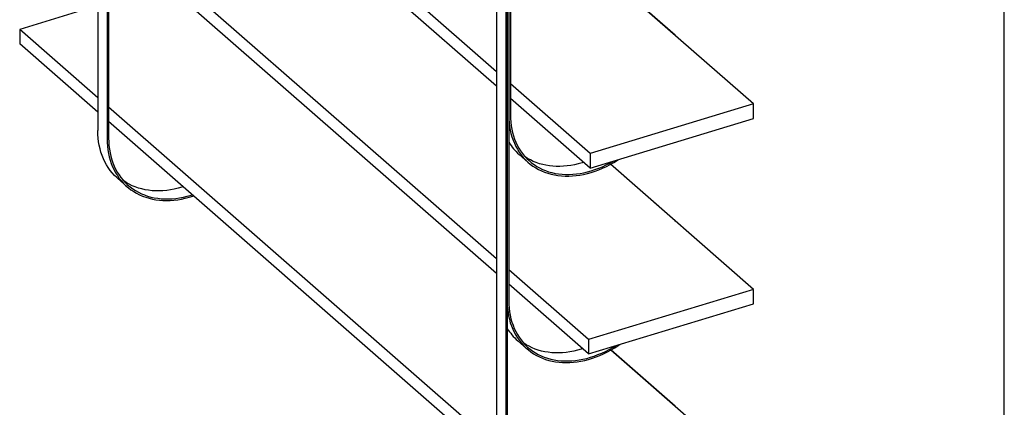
# Model space of a CAD drawing. Header units: millimetres. Extents: x 676 to 6826, y 1666 to 5971.
# Tile 7 of 9: x 5195 to 6826, y 3102 to 3744. Entities that reach past the tile are written whole.
import ezdxf

# ---------------------------------------------------------------- set-up
doc = ezdxf.new("R2010")
doc.units = ezdxf.units.MM
doc.header["$LTSCALE"] = 25
doc.layers.add('SCHIZZI', color=9, linetype='Continuous')

msp = doc.modelspace()

# ---------------------------------------------------------------- linework, layer by layer
for p, q in [((5324.47, 5370.41), (5324.47, 3560.38)), ((5339.7, 5357.1), (5339.7, 3547.07)), ((5342.29, 5354.85), (5342.29, 3547.85)), ((5984.71, 4793.64), (5984.71, 2983.61)), ((5999.95, 4780.33), (5999.95, 2970.3)), ((6002.53, 4778.08), (6002.53, 2971.08)), ((6002.53, 4778.08), (6002.53, 3277.95)), ((6005.11, 4775.82), (6005.11, 3278.73)), ((6005.11, 4775.82), (6005.11, 3585.6)), ((6007.7, 4773.56), (6007.7, 3586.38)), ((5984.71, 3657.81), (5347.46, 4214.5)), ((5984.71, 3633.81), (5347.46, 4190.5)), ((5984.71, 3347.9), (5344.87, 3906.85)), ((5984.71, 3323.9), (5344.87, 3882.85)), ((6410.23, 3604.51), (6172.66, 3812.05)), ((6280.77, 3718.08), (6172.99, 3812.23)), ((5324.47, 3767.17), (5195, 3727.86)), ((5195, 3727.86), (5195, 3703.86)), ((5324.47, 3614.76), (5195, 3727.86)), ((5324.47, 3590.76), (5195, 3703.86)), ((6280.37, 3717.96), (6280.77, 3718.08)), ((6280.77, 3717.61), (6280.77, 3718.08)), ((6139.75, 3522.37), (6007.7, 3637.73)), ((6139.75, 3498.37), (6007.7, 3613.73)), ((6410.23, 3604.51), (6139.75, 3522.37)), ((6410.23, 3580.51), (6410.23, 3604.51)), ((5984.71, 3038), (5342.29, 3599.2)), ((5984.71, 3013.99), (5342.29, 3575.2)), ((6139.75, 3498.37), (6410.23, 3580.51)), ((6022.14, 3521), (6037.37, 3507.69)), ((6139.75, 3522.37), (6139.75, 3498.37)), ((6410.23, 3297.64), (6173.38, 3504.55)), ((6280.77, 3411.21), (6173.71, 3504.73)), ((5357.34, 3481), (5372.57, 3467.69)), ((6280.37, 3411.09), (6280.77, 3411.21)), ((6280.77, 3410.74), (6280.77, 3411.21)), ((6137.16, 3214.72), (6005.11, 3330.08)), ((6137.16, 3190.72), (6005.11, 3306.08)), ((6410.23, 3297.64), (6137.16, 3214.72)), ((6410.23, 3273.64), (6410.23, 3297.64)), ((6137.16, 3190.72), (6410.23, 3273.64)), ((6137.16, 3214.72), (6137.16, 3190.72)), ((6019.86, 3212.61), (6035.09, 3199.3)), ((6410.23, 2990.78), (6174.09, 3197.07)), ((6280.77, 3104.35), (6174.42, 3197.25)), ((6280.37, 3104.22), (6280.77, 3104.35)), ((6280.77, 3103.87), (6280.77, 3104.35))]:
    msp.add_line(p, q)
at = {"flags": 128}
for points in [[(6005.11, 3585.6), (6005.26, 3579.37), (6005.7, 3573.24), (6006.42, 3567.23), (6007.44, 3561.34), (6008.74, 3555.6), (6010.33, 3550), (6012.19, 3544.57), (6014.33, 3539.32), (6016.75, 3534.26), (6019.43, 3529.39), (6022.37, 3524.73), (6025.56, 3520.29), (6029.01, 3516.08), (6032.69, 3512.1), (6036.61, 3508.37), (6040.75, 3504.89), (6045.1, 3501.67), (6049.67, 3498.73), (6054.42, 3496.05), (6059.37, 3493.65), (6064.49, 3491.54), (6069.77, 3489.72), (6075.21, 3488.19), (6080.79, 3486.96), (6086.5, 3486.03), (6092.33, 3485.4), (6098.26, 3485.07), (6104.29, 3485.04), (6110.39, 3485.31), (6116.56, 3485.89), (6122.79, 3486.77), (6129.05, 3487.95), (6135.34, 3489.43), (6141.65, 3491.2), (6147.96, 3493.26), (6154.25, 3495.6), (6160.51, 3498.23), (6166.74, 3501.13), (6172.91, 3504.3), (6179.02, 3507.73), (6185.04, 3511.42), (6187.12, 3512.76)], [(6007.7, 3586.38), (6007.84, 3580.27), (6008.27, 3574.26), (6008.98, 3568.36), (6009.98, 3562.59), (6011.26, 3556.95), (6012.81, 3551.46), (6014.64, 3546.13), (6016.74, 3540.98), (6019.11, 3536.01), (6021.74, 3531.24), (6024.63, 3526.67), (6027.76, 3522.31), (6031.14, 3518.18), (6034.75, 3514.28), (6038.6, 3510.62), (6042.66, 3507.2), (6046.93, 3504.05), (6051.41, 3501.15), (6056.08, 3498.53), (6060.93, 3496.18), (6065.95, 3494.11), (6071.13, 3492.32), (6076.47, 3490.82), (6081.94, 3489.61), (6087.54, 3488.7), (6093.26, 3488.08), (6099.08, 3487.75), (6104.99, 3487.73), (6110.98, 3488), (6117.04, 3488.57), (6123.14, 3489.43), (6129.29, 3490.59), (6135.46, 3492.03), (6141.65, 3493.77), (6147.84, 3495.79), (6154.01, 3498.09), (6160.16, 3500.67), (6166.26, 3503.51), (6172.32, 3506.62), (6178.31, 3509.99), (6178.64, 3510.18)], [(5357.34, 3481), (5355.67, 3482.49), (5351.79, 3486.29), (5348.13, 3490.33), (5344.72, 3494.6), (5341.55, 3499.1), (5338.64, 3503.81), (5335.99, 3508.72), (5333.6, 3513.83), (5331.47, 3519.13), (5329.63, 3524.6), (5328.06, 3530.23), (5326.77, 3536), (5325.76, 3541.92), (5325.04, 3547.96), (5324.61, 3554.12), (5324.47, 3560.38)], [(5339.7, 3547.07), (5339.85, 3540.81), (5340.28, 3534.65), (5341, 3528.61), (5342.01, 3522.69), (5343.29, 3516.92), (5344.86, 3511.29), (5346.71, 3505.82), (5348.83, 3500.52), (5351.22, 3495.41), (5353.88, 3490.5), (5356.79, 3485.79), (5359.96, 3481.29), (5363.37, 3477.02), (5367.02, 3472.98), (5370.91, 3469.18), (5375.02, 3465.63), (5379.34, 3462.34), (5383.87, 3459.31), (5388.59, 3456.55), (5393.51, 3454.06), (5398.6, 3451.86), (5403.85, 3449.94), (5409.26, 3448.3), (5414.82, 3446.97), (5420.51, 3445.92), (5426.32, 3445.17), (5432.24, 3444.73), (5438.25, 3444.58), (5444.35, 3444.73), (5450.52, 3445.18), (5456.75, 3445.93), (5463.02, 3446.98), (5469.33, 3448.32), (5475.66, 3449.95), (5481.99, 3451.88), (5483.05, 3452.23)], [(5342.29, 3547.85), (5342.43, 3541.62), (5342.87, 3535.49), (5343.6, 3529.48), (5344.61, 3523.59), (5345.92, 3517.85), (5347.5, 3512.26), (5349.37, 3506.83), (5351.51, 3501.57), (5353.92, 3496.51), (5356.6, 3491.64), (5359.54, 3486.98), (5362.74, 3482.54), (5366.18, 3478.33), (5369.87, 3474.35), (5373.78, 3470.62), (5377.92, 3467.14), (5382.28, 3463.93), (5386.84, 3460.98), (5391.6, 3458.3), (5396.54, 3455.91), (5401.66, 3453.8), (5406.95, 3451.98), (5412.39, 3450.45), (5417.97, 3449.21), (5423.68, 3448.28), (5429.5, 3447.65), (5435.44, 3447.32), (5441.46, 3447.29), (5447.57, 3447.57), (5453.74, 3448.15), (5459.96, 3449.03), (5466.23, 3450.21), (5472.52, 3451.68), (5478.83, 3453.45), (5480.91, 3454.1)], [(6128.89, 3507.86), (6126.41, 3507.08), (6120.23, 3505.34), (6114.05, 3503.9), (6107.91, 3502.74), (6101.8, 3501.88), (6095.75, 3501.31), (6089.76, 3501.04), (6083.85, 3501.06), (6078.02, 3501.39), (6072.31, 3502.01), (6066.71, 3502.92), (6061.23, 3504.13), (6055.9, 3505.63), (6050.71, 3507.42), (6045.69, 3509.49), (6040.84, 3511.84), (6036.17, 3514.46), (6032.13, 3517.06)], [(5465.67, 3467.41), (5463.59, 3466.76), (5457.28, 3464.99), (5450.99, 3463.52), (5444.73, 3462.34), (5438.5, 3461.46), (5432.33, 3460.88), (5426.22, 3460.6), (5420.2, 3460.63), (5414.27, 3460.96), (5408.44, 3461.59), (5402.73, 3462.52), (5397.15, 3463.76), (5391.71, 3465.29), (5386.43, 3467.11), (5381.31, 3469.22), (5376.36, 3471.61), (5371.6, 3474.29), (5367.32, 3477.05)], [(6005.11, 3278.73), (6005.26, 3272.56), (6005.69, 3266.49), (6006.41, 3260.54), (6007.42, 3254.7), (6008.71, 3249.01), (6010.28, 3243.47), (6012.12, 3238.1), (6014.25, 3232.89), (6016.64, 3227.88), (6019.29, 3223.05), (6022.21, 3218.44), (6025.37, 3214.04), (6028.78, 3209.87), (6032.43, 3205.93), (6036.31, 3202.23), (6040.41, 3198.79), (6044.73, 3195.6), (6049.24, 3192.68), (6053.96, 3190.03), (6058.86, 3187.66), (6063.93, 3185.57), (6069.16, 3183.76), (6074.55, 3182.25), (6080.07, 3181.03), (6085.73, 3180.1), (6091.5, 3179.48), (6097.38, 3179.15), (6103.35, 3179.12), (6109.39, 3179.4), (6115.51, 3179.97), (6121.67, 3180.84), (6127.88, 3182.01), (6134.11, 3183.47), (6140.36, 3185.23), (6146.6, 3187.27), (6152.84, 3189.59), (6159.04, 3192.19), (6165.21, 3195.06), (6171.32, 3198.2), (6177.37, 3201.6), (6181.78, 3204.27)], [(6002.53, 3277.95), (6002.67, 3271.75), (6003.1, 3265.65), (6003.81, 3259.66), (6004.81, 3253.8), (6006.09, 3248.08), (6007.64, 3242.5), (6009.47, 3237.08), (6011.57, 3231.84), (6013.94, 3226.77), (6016.57, 3221.9), (6019.46, 3217.24), (6022.59, 3212.78), (6025.98, 3208.55), (6029.59, 3204.55), (6033.44, 3200.78), (6037.51, 3197.27), (6041.8, 3194.01), (6046.28, 3191), (6050.96, 3188.27), (6055.83, 3185.81), (6060.87, 3183.62), (6066.08, 3181.72), (6071.44, 3180.1), (6076.95, 3178.78), (6082.58, 3177.74), (6088.34, 3177), (6094.2, 3176.56), (6100.16, 3176.41), (6106.2, 3176.56), (6112.32, 3177.01), (6118.49, 3177.75), (6124.7, 3178.79), (6130.95, 3180.12), (6137.22, 3181.74), (6143.5, 3183.64), (6149.76, 3185.83), (6156.01, 3188.3), (6162.23, 3191.03), (6168.4, 3194.04), (6174.51, 3197.3), (6180.56, 3200.82), (6186.51, 3204.59), (6189.57, 3206.64)], [(6127.4, 3199.25), (6125.12, 3198.54), (6118.88, 3196.78), (6112.64, 3195.32), (6106.44, 3194.15), (6100.27, 3193.28), (6094.16, 3192.71), (6088.11, 3192.43), (6082.14, 3192.46), (6076.27, 3192.79), (6070.49, 3193.41), (6064.84, 3194.34), (6059.31, 3195.56), (6053.92, 3197.07), (6048.69, 3198.88), (6043.62, 3200.97), (6038.72, 3203.34), (6034.01, 3205.99), (6029.84, 3208.67)]]:
    msp.add_lwpolyline(points, dxfattribs=at)
for centre, radius, start, end in [((6080.12, 3587.21), 88.01, 211.54595, 228.792), ((6078.45, 3279.51), 88.93, 211.3781, 228.78447)]:
    msp.add_arc(centre, radius, start, end)
at = {"layer": 'SCHIZZI', "color": 7, "true_color": 0xffffff}
msp.add_line((6825.85, 1666.03), (6825.55, 5971.03), dxfattribs=at)

doc.saveas('drawing.dxf')
